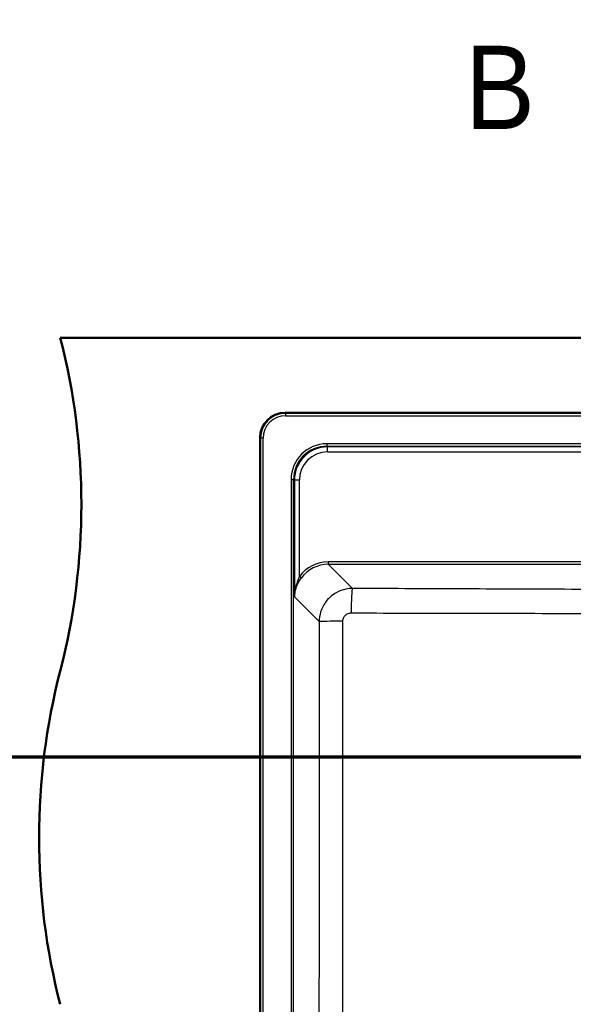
# Model space of a CAD drawing. Header units: millimetres. Extents: x 100 to 2000, y 93 to 4053.
# Tile 16 of 21: x 642 to 975, y 3455 to 4046. Entities that reach past the tile are written whole.
import ezdxf

# ---------------------------------------------------------------- set-up
doc = ezdxf.new("R2010")
doc.units = ezdxf.units.MM
doc.header["$LTSCALE"] = 10
for name, color, linetype, lineweight in [('Section View Lines(ISO)', 7, 'Continuous', 70), ('Visible Edges(ISO)', 7, 'Continuous', 50), ('Visible Tangent Edges(ISO)', 7, 'Continuous', 25)]:
    doc.layers.add(name, color=color, linetype=linetype, lineweight=lineweight)
doc.styles.add('Text__5.0mm', font='arial.ttf', dxfattribs={"width": 0.9})

# ---------------------------------------------------------------- blocks, each defined once
blk = doc.blocks.new('2dTransSection0')
at = {"layer": 'Section View Lines(ISO)', "linetype": 'Continuous'}
blk.add_line((19.122, 360.353), (194.348, 360.353), dxfattribs=at)
blk = doc.blocks.new('2dTransSection1')
at = {"layer": 'Section View Lines(ISO)', "insert": (90.979, 398.016), "char_height": 5, "attachment_point": 7, "style": 'Text__5.0mm'}
blk.add_mtext('B', dxfattribs=at)

msp = doc.modelspace()

# ---------------------------------------------------------------- linework, layer by layer
at = {"layer": 'Visible Edges(ISO)'}
for p, q in [((666.75, 3854.93), (1466.75, 3854.93)), ((1331.79, 3809.93), (801.72, 3809.93)), ((786.75, 3794.97), (786.75, 3314.9))]:
    msp.add_line(p, q, dxfattribs=at)
for centre, start, end in [((279.46, 3754.93), 345.52249, 14.47751), ((1054.05, 3554.93), 165.52249, 194.47751)]:
    msp.add_arc(centre, 400, start, end, dxfattribs=at)
msp.add_ellipse((801.79, 3794.9), major_axis=(-10.66, 10.66), ratio=0.995146, start_param=5.50022, end_param=7.06615, dxfattribs=at)
at = {"layer": 'Visible Tangent Edges(ISO)'}
for p, q in [((802.04, 3809.61), (801.72, 3809.93)), ((1331.47, 3809.61), (802.04, 3809.61)), ((802.04, 3809.61), (802.04, 3808.12)), ((802.04, 3808.12), (1331.47, 3808.12)), ((786.75, 3794.97), (787.08, 3794.65)), ((787.08, 3794.65), (787.08, 3315.22)), ((788.57, 3794.65), (787.08, 3794.65)), ((788.57, 3315.22), (788.57, 3794.65)), ((826.8, 3791.31), (826.8, 3789.81)), ((1306.71, 3791.31), (826.8, 3791.31)), ((827.23, 3789.38), (826.8, 3789.81)), ((826.8, 3789.81), (1306.71, 3789.81)), ((827.23, 3786.42), (827.23, 3789.38)), ((1306.28, 3789.38), (827.23, 3789.38)), ((827.23, 3786.42), (1306.28, 3786.42)), ((805.38, 3769.89), (806.87, 3769.89)), ((805.38, 3769.89), (805.38, 3339.98)), ((806.87, 3339.98), (806.87, 3769.89)), ((806.87, 3769.89), (807.32, 3769.45)), ((807.32, 3769.45), (807.37, 3699.39)), ((810.35, 3711.69), (810.31, 3769.47)), ((827.64, 3720.45), (827.64, 3718.97)), ((1050.48, 3720.45), (827.64, 3720.45)), ((842.14, 3704.47), (827.64, 3718.97)), ((827.64, 3718.97), (1050.48, 3718.97)), ((807.37, 3699.39), (822.2, 3684.56))]:
    msp.add_line(p, q, dxfattribs=at)
for centre, major_axis, ratio, start_param, end_param in [((802.11, 3794.58), (-10.65, 10.65), 0.996111, 5.50022, 7.06615), ((802.11, 3794.58), (-9.59, 9.59), 0.995146, 5.50022, 7.06615), ((826.96, 3769.73), (-15.32, 15.32), 0.992433, 5.501585, 7.064785), ((826.96, 3769.73), (-14.27, 14.27), 0.991312, 5.501585, 7.064785), ((827.37, 3769.32), (-13.44, 14.97), 0.994, 5.555654, 7.118854), ((827.37, 3769.34), (-11.56, 12.66), 0.991641, 5.547158, 7.110358), ((810.31, 3769.45), (-3, 0), 0.008727, 4.712382, 6.195916), ((827.82, 3698.86), (-14.62, 16.01), 0.991641, 5.547158, 6.481907), ((827.82, 3698.87), (-13.66, 14.87), 0.990464, 5.544501, 6.479249), ((810.35, 3711.7), (1.21, -0.88), 0.00705, 4.717532, 6.161528), ((842.14, 3689.53), (0.06, 15), 0.048965, 0.087372, 1.552293), ((837.15, 3684.56), (-15, -0.02), 0.017513, 4.761735, 6.195905)]:
    msp.add_ellipse(centre, major_axis=major_axis, ratio=ratio, start_param=start_param, end_param=end_param, dxfattribs=at)
for points, knots in [([(810.35, 3711.69), (809.92, 3710.79), (809.52, 3709.85), (809, 3708.44), (808.85, 3707.98), (808.38, 3706.47), (808.11, 3705.39), (807.59, 3702.68), (807.41, 3701.03), (807.37, 3699.39)], [-1.392927, -1.392927, -1.392927, -1.392927, -1.060747, -1.060747, -0.904506, -0.904506, -0.54228, -0.54228, 0.001839, 0.001839, 0.001839, 0.001839]), ([(807.37, 3699.39), (807.44, 3700.92), (807.69, 3702.45), (808.42, 3704.97), (808.8, 3705.97), (809.46, 3707.38), (809.67, 3707.8), (810.39, 3709.11), (810.95, 3709.99), (811.55, 3710.82)], [-0.001839, -0.001839, -0.001839, -0.001839, 0.54228, 0.54228, 0.904506, 0.904506, 1.060747, 1.060747, 1.392927, 1.392927, 1.392927, 1.392927]), ([(842.14, 3704.47), (840.84, 3704.46), (839.54, 3704.33), (836.22, 3703.66), (834.24, 3702.92), (830.23, 3700.67), (828.27, 3699.02), (825.07, 3695.08), (823.85, 3692.79), (822.51, 3688.48), (822.21, 3686.52), (822.2, 3684.56)], [0, 0, 0, 0, 0.0983513, 0.0983513, 0.2557135, 0.2557135, 0.4444696, 0.4444696, 0.6358984, 0.6358984, 0.7837963, 0.7837963, 0.7837963, 0.7837963]), ([(1050.48, 3703.77), (1047.7, 3703.77), (1044.93, 3703.77), (1025.03, 3703.8), (1007.91, 3703.84), (968.03, 3703.96), (945.26, 3704.05), (900.81, 3704.22), (879.12, 3704.31), (852.34, 3704.43), (847.24, 3704.45), (842.14, 3704.47)], [-20.850594, -20.850594, -20.850594, -20.850594, -20.018013, -20.018013, -14.880862, -14.880862, -8.044532, -8.044532, -1.531419, -1.531419, 0, 0, 0, 0]), ([(836.41, 3684.82), (836.41, 3685.32), (836.48, 3685.81), (836.81, 3686.9), (837.11, 3687.47), (837.92, 3688.46), (838.41, 3688.87), (839.42, 3689.43), (839.92, 3689.61), (840.75, 3689.78), (841.08, 3689.81), (841.41, 3689.81)], [-0.7837963, -0.7837963, -0.7837963, -0.7837963, -0.6358984, -0.6358984, -0.4444696, -0.4444696, -0.2557135, -0.2557135, -0.0983513, -0.0983513, 0, 0, 0, 0]), ([(841.41, 3689.81), (846.51, 3689.79), (851.61, 3689.78), (878.41, 3689.69), (900.11, 3689.64), (944.61, 3689.55), (967.42, 3689.53), (1007.46, 3689.54), (1024.67, 3689.57), (1044.78, 3689.59), (1047.63, 3689.59), (1050.48, 3689.59)], [0, 0, 0, 0, 1.531419, 1.531419, 8.044532, 8.044532, 14.880862, 14.880862, 20.018013, 20.018013, 20.865182, 20.865182, 20.865182, 20.865182]), ([(822.2, 3684.56), (822.25, 3652.83), (822.27, 3621.09), (822.26, 3566.13), (822.24, 3542.9), (822.11, 3464.73), (821.95, 3409.79), (821.77, 3354.87)], [-32.977614, -32.977614, -32.977614, -32.977614, -23.457174, -23.457174, -16.488807, -16.488807, 0, 0, 0, 0]), ([(836.18, 3354.29), (836.3, 3409.27), (836.37, 3464.3), (836.42, 3542.7), (836.42, 3566), (836.43, 3621.15), (836.42, 3653), (836.41, 3684.82)], [0, 0, 0, 0, 16.488807, 16.488807, 23.457174, 23.457174, 32.977614, 32.977614, 32.977614, 32.977614])]:
    msp.add_open_spline(points, degree=3, knots=knots, dxfattribs=at)

# ---------------------------------------------------------------- block references
at = {"layer": 'Section View Lines(ISO)', "xscale": 10, "yscale": 10, "zscale": 10}
for name in ['2dTransSection1', '2dTransSection0']:
    msp.add_blockref(name, (0, 0), dxfattribs=at)

doc.saveas('drawing.dxf')
